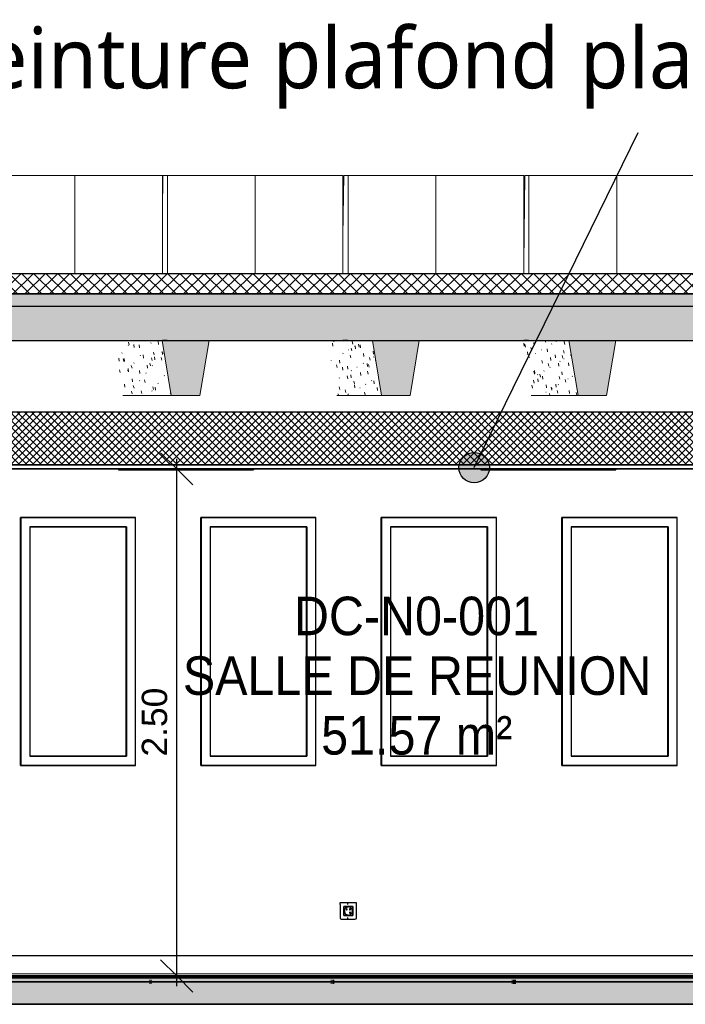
# Model space of a CAD drawing. Header units: centimetres. Extents: x -2631 to 8345, y -3715 to 485.
# Tile 69 of 82: x 4446 to 4775, y -13 to 472. Entities that reach past the tile are written whole.
import ezdxf

# ---------------------------------------------------------------- set-up
doc = ezdxf.new("R2010")
doc.units = ezdxf.units.CM
doc.linetypes.add('Tiret_2_', pattern=[0.25, 0.125, -0.125])
for name, color, linetype, lineweight in [('0-1', 7, 'Continuous', 5), ('ANNOTATIONS-1', 7, 'Continuous', 25), ('COTGEN-50', 7, 'Continuous', 30), ('MUR', 7, 'Continuous', 25), ('OSSATURE', 7, 'Continuous', 18), ('OSSATURE-5', 7, 'Continuous', 25), ('PLAF', 7, 'Continuous', 25), ('PLAF_C', 7, 'Continuous', 25), ('SERRU-traverse', 7, 'Continuous', 18), ('SOL', 7, 'Continuous', 25), ('SOL_C', 7, 'Continuous', 25), ('TOIT_C', 7, 'Continuous', 25)]:
    doc.layers.add(name, color=color, linetype=linetype, lineweight=lineweight)
for name, color, linetype, lineweight, true_color in [('A-FLOR-PATT-1', 7, 'Continuous', 25, 0x616161), ('A-FLOR-PATT-2', 7, 'Continuous', 18, 0x787878), ('A-FLOR-PATT-3', 7, 'Continuous', 25, 0x787878), ('A-ROOF-PATT-1', 9, 'Continuous', 5, 0x808080), ('ANNOTATIONS-3', 4, 'Tiret_2_', 100, 0x00ffff), ('COTGEN-1', 9, 'Continuous', 30, 0x808080), ('ETIQUETTE-1', 9, 'Continuous', 30, 0x808080), ('ING_ELE', 7, 'Continuous', 25, 0x7f7f7f), ('MENUISERIES-2', 7, 'Continuous', 25, 0x5c63b1), ('MENUISERIES-3', 9, 'Continuous', 18, 0x808080), ('MENUISERIES-4', 9, 'Continuous', 25, 0x808080), ('MOBILIER-2', 7, 'Continuous', 25, 0x7f7f7f), ('OSSATURE-3', 9, 'Continuous', 5, 0x808080), ('OSSATURE-4', 9, 'Continuous', 18, 0x808080), ('OSSATURE_C-1', 9, 'Continuous', 18, 0x808080), ('PLAF-1', 7, 'Continuous', 18, 0x787878), ('SERRU-1', 9, 'Continuous', 18, 0x808080), ('TITRARCHI-1', 1, 'Continuous', 30, 0xff0000), ('TOIT-1', 9, 'Continuous', 25, 0x808080), ('TOIT_C-1', 9, 'Continuous', 25, 0x808080), ('Z-1', 9, 'Continuous', 18, 0x808080)]:
    doc.layers.add(name, color=color, linetype=linetype, lineweight=lineweight, true_color=true_color)
doc.styles.add('Arial', font='arial.ttf', dxfattribs={"width": 0.9, "height": 19})
doc.styles.add('Arial_1', font='arial.ttf', dxfattribs={"height": 12.5})
doc.styles.add('Trebuchet MS', font='trebuc.ttf', dxfattribs={"height": 30})
doc.dimstyles.new('DRMN_COTE', dxfattribs={"dimscale": 30.48, "dimtxt": 12.753242, "dimasz": 0.520833, "dimexe": 0.164042, "dimexo": 0.0625, "dimgap": 0.032808, "dimtad": 1, "dimlfac": 0.01, "dimrnd": 0.01, "dimzin": 0, "dimdsep": 46, "dimtxsty": 'Arial_1', "dimblk1": 'OBLIQUE', "dimblk2": 'OBLIQUE', "dimsah": 1, "dimcen": 0.09, "dimdle": 0.164042, "dimazin": 0, "dimtfac": 1, "dimtdec": 4, "dimtix": 1, "dimtmove": 0, "dimatfit": 3, "dimfxl": 0.164042, "dimfxlon": 1, "dimtvp": 1, "dimtolj": 1, "dimtzin": 0, "dimarcsym": 2})

# ---------------------------------------------------------------- blocks, each defined once
blk = doc.blocks.new('XXX_VIDE FENETRE - 550-377501-Coupe AA_Lot 04')
at = {"layer": 'MENUISERIES-2'}
for p, q in [((-1536.21, 222.48), (-1583.53, 222.48)), ((-1583.53, 222.48), (-1536.06, 222.48)), ((-1536.06, 222.48), (-1536.21, 222.48)), ((-1536.06, 222.48), (-1536.06, 109.31)), ((-1536.06, 109.31), (-1583.53, 109.31)), ((-1583.53, 109.31), (-1536.21, 109.31)), ((-1536.21, 109.31), (-1536.06, 109.31))]:
    blk.add_line(p, q, dxfattribs=at)
at = {"layer": 'MENUISERIES-4'}
for p, q in [((-1588.09, 226.98), (-1531.92, 226.98)), ((-1588.09, 226.98), (-1531.92, 226.98)), ((-1588.01, 226.98), (-1588.09, 226.98)), ((-1531.27, 226.98), (-1588.01, 226.98)), ((-1588.01, 226.98), (-1588.01, 104.81)), ((-1532.77, 226.98), (-1531.92, 226.98)), ((-1531.92, 226.98), (-1531.27, 226.98)), ((-1531.27, 104.81), (-1531.27, 226.98)), ((-1583.53, 222.48), (-1583.53, 109.31)), ((-1536.4, 222.48), (-1583.53, 222.48)), ((-1583.53, 222.48), (-1535.75, 222.48)), ((-1535.75, 222.48), (-1536.4, 222.48)), ((-1535.75, 222.48), (-1535.75, 109.31)), ((-1583.53, 109.31), (-1535.75, 109.31)), ((-1536.4, 109.31), (-1583.53, 109.31)), ((-1535.75, 109.31), (-1536.4, 109.31)), ((-1588.09, 104.81), (-1532.87, 104.81)), ((-1531.92, 104.81), (-1588.09, 104.81)), ((-1588.09, 104.81), (-1588.01, 104.81)), ((-1531.92, 104.81), (-1588.09, 104.81)), ((-1588.01, 104.81), (-1531.27, 104.81)), ((-1532.87, 104.81), (-1531.92, 104.81)), ((-1531.92, 104.81), (-1531.27, 104.81))]:
    blk.add_line(p, q, dxfattribs=at)
blk = doc.blocks.new('XXX_VIDE FENETRE - 550-V45-Coupe AA_Lot 04')
at = {"layer": 'MENUISERIES-2'}
for p, q in [((-1625.3, 222.48), (-1672.56, 222.48)), ((-1672.56, 222.48), (-1625.14, 222.48)), ((-1625.14, 222.48), (-1625.3, 222.48)), ((-1625.14, 222.48), (-1625.14, 109.31)), ((-1625.14, 109.31), (-1672.56, 109.31)), ((-1672.56, 109.31), (-1625.3, 109.31)), ((-1625.3, 109.31), (-1625.14, 109.31))]:
    blk.add_line(p, q, dxfattribs=at)
at = {"layer": 'MENUISERIES-4'}
for p, q in [((-1677.11, 226.98), (-1621.02, 226.98)), ((-1677.11, 226.98), (-1621.02, 226.98)), ((-1677.04, 226.98), (-1677.11, 226.98)), ((-1620.33, 226.98), (-1677.04, 226.98)), ((-1677.04, 226.98), (-1677.04, 104.81)), ((-1621.92, 226.98), (-1621.02, 226.98)), ((-1621.02, 226.98), (-1620.33, 226.98)), ((-1620.33, 104.81), (-1620.33, 226.98)), ((-1672.56, 222.48), (-1672.56, 109.31)), ((-1625.5, 222.48), (-1672.56, 222.48)), ((-1672.56, 222.48), (-1624.81, 222.48)), ((-1624.81, 222.48), (-1625.5, 222.48)), ((-1624.81, 222.48), (-1624.81, 109.31)), ((-1672.56, 109.31), (-1624.81, 109.31)), ((-1625.5, 109.31), (-1672.56, 109.31)), ((-1624.81, 109.31), (-1625.5, 109.31)), ((-1677.11, 104.81), (-1623.03, 104.81)), ((-1621.02, 104.81), (-1677.11, 104.81)), ((-1677.11, 104.81), (-1677.04, 104.81)), ((-1621.02, 104.81), (-1677.11, 104.81)), ((-1677.04, 104.81), (-1620.33, 104.81)), ((-1622.04, 104.81), (-1621.02, 104.81)), ((-1621.02, 104.81), (-1620.33, 104.81))]:
    blk.add_line(p, q, dxfattribs=at)
blk = doc.blocks.new('XXX_VIDE FENETRE - 550-V46-Coupe AA_Lot 04')
at = {"layer": 'MENUISERIES-2'}
for p, q in [((-1714.32, 222.48), (-1761.52, 222.48)), ((-1761.52, 222.48), (-1714.16, 222.48)), ((-1714.16, 222.48), (-1714.32, 222.48)), ((-1714.16, 222.48), (-1714.16, 109.31)), ((-1714.16, 109.31), (-1761.52, 109.31)), ((-1761.52, 109.31), (-1714.32, 109.31)), ((-1714.32, 109.31), (-1714.16, 109.31))]:
    blk.add_line(p, q, dxfattribs=at)
at = {"layer": 'MENUISERIES-4'}
for p, q in [((-1766.07, 226.98), (-1710.06, 226.98)), ((-1766.07, 226.98), (-1710.06, 226.98)), ((-1765.99, 226.98), (-1766.07, 226.98)), ((-1709.33, 226.98), (-1765.99, 226.98)), ((-1765.99, 226.98), (-1765.99, 104.81)), ((-1711.02, 226.98), (-1710.06, 226.98)), ((-1710.06, 226.98), (-1709.33, 226.98)), ((-1709.33, 104.81), (-1709.33, 226.98)), ((-1761.52, 222.48), (-1761.52, 109.31)), ((-1714.54, 222.48), (-1761.52, 222.48)), ((-1761.52, 222.48), (-1713.8, 222.48)), ((-1713.8, 222.48), (-1714.54, 222.48)), ((-1713.8, 222.48), (-1713.8, 109.31)), ((-1761.52, 109.31), (-1713.8, 109.31)), ((-1714.54, 109.31), (-1761.52, 109.31)), ((-1713.8, 109.31), (-1714.54, 109.31)), ((-1766.07, 104.81), (-1712.14, 104.81)), ((-1710.06, 104.81), (-1766.07, 104.81)), ((-1766.07, 104.81), (-1765.99, 104.81)), ((-1710.06, 104.81), (-1766.07, 104.81)), ((-1765.99, 104.81), (-1709.33, 104.81)), ((-1711.15, 104.81), (-1710.06, 104.81)), ((-1710.06, 104.81), (-1709.33, 104.81))]:
    blk.add_line(p, q, dxfattribs=at)
blk = doc.blocks.new('XXX_VIDE FENETRE - 550-V47-Coupe AA_Lot 04')
at = {"layer": 'MENUISERIES-2'}
for p, q in [((-1803.28, 222.48), (-1850.42, 222.48)), ((-1850.42, 222.48), (-1803.11, 222.48)), ((-1803.11, 222.48), (-1803.28, 222.48)), ((-1803.11, 222.48), (-1803.11, 109.31)), ((-1803.11, 109.31), (-1850.42, 109.31)), ((-1850.42, 109.31), (-1803.28, 109.31)), ((-1803.28, 109.31), (-1803.11, 109.31))]:
    blk.add_line(p, q, dxfattribs=at)
at = {"layer": 'MENUISERIES-4'}
for p, q in [((-1854.97, 226.98), (-1799.04, 226.98)), ((-1854.97, 226.98), (-1799.04, 226.98)), ((-1854.89, 226.98), (-1854.97, 226.98)), ((-1798.27, 226.98), (-1854.89, 226.98)), ((-1854.89, 226.98), (-1854.89, 104.81)), ((-1800.06, 226.98), (-1799.04, 226.98)), ((-1799.04, 226.98), (-1798.27, 226.98)), ((-1798.27, 104.81), (-1798.27, 226.98)), ((-1850.42, 222.48), (-1850.42, 109.31)), ((-1803.51, 222.48), (-1850.42, 222.48)), ((-1850.42, 222.48), (-1802.74, 222.48)), ((-1802.74, 222.48), (-1803.51, 222.48)), ((-1802.74, 222.48), (-1802.74, 109.31)), ((-1850.42, 109.31), (-1802.74, 109.31)), ((-1803.51, 109.31), (-1850.42, 109.31)), ((-1802.74, 109.31), (-1803.51, 109.31)), ((-1854.97, 104.81), (-1801.18, 104.81)), ((-1799.04, 104.81), (-1854.97, 104.81)), ((-1854.97, 104.81), (-1854.89, 104.81)), ((-1799.04, 104.81), (-1854.97, 104.81)), ((-1854.89, 104.81), (-1798.27, 104.81)), ((-1800.19, 104.81), (-1799.04, 104.81)), ((-1799.04, 104.81), (-1798.27, 104.81))]:
    blk.add_line(p, q, dxfattribs=at)
blk = doc.blocks.new('Garde-corps - Garde-corps-505471-Coupe AA_Lot 04')
at = {"layer": 'SERRU-traverse'}
for p, q in [((-1780.79, 11), (-1745.32, 11)), ((-1635.39, 11), (-1601.29, 11)), ((-2106.11, 1), (-1254.27, 1)), ((-2106.11, 1), (-1253.65, 1)), ((-2105.8, 2.04), (-1253.27, 2.04)), ((-1681.01, 1.08), (-1679.59, 1.08))]:
    blk.add_line(p, q, dxfattribs=at)
at = {"layer": 'SERRU-traverse', "flags": 128}
blk.add_lwpolyline([(-2104.84, 1.11), (-1580.26, 1.11), (-1254.18, 1.11)], dxfattribs=at)
blk = doc.blocks.new('B02_ARC_rvt-2-Coupe AA_Lot 04')
at = {"layer": 'A-FLOR-PATT-1'}
blk.add_hatch(color=256, dxfattribs=at).paths.add_polyline_path([(-1250.53, 0), (-1243.42, 0), (-1243.42, 0.8), (-2106.1, 0.8), (-2106.1, 0), (-1258.5, 0)])
at = {"layer": 'A-FLOR-PATT-2'}
h = blk.add_hatch(dxfattribs=at)
h.set_pattern_fill('FP_7', color=256, style=0, pattern_type=2)
h.set_pattern_definition([(45, (-3.562, -172.5), (-3.005204, 3.005204), []), (135, (-3.562, -172.5), (-3.005204, -3.005204), [])])
h.paths.add_polyline_path([(-541.11, 337.21), (-541.11, 347.21), (-2122.25, 347.21), (-2122.25, 337.21), (-550.52, 337.21)])
h = blk.add_hatch(dxfattribs=at)
h.set_pattern_fill('FP_6', color=256, style=0, pattern_type=2)
h.set_pattern_definition([(45, (-0.387, -172.5), (-4.490128, 4.490128), [3.175, -3.175])])
h.paths.add_polyline_path([(-644.68, -2), (1594.47, -2), (1594.47, 0), (-2122.25, 0), (-2122.25, -2), (-676.57, -2)])
at = {"layer": 'PLAF-1'}
h = blk.add_hatch(dxfattribs=at)
h.set_pattern_fill('FP_5', color=256, style=0, pattern_type=2)
h.set_pattern_definition([(45, (-3.562, -172.5), (-1.767767, 1.767767), []), (135, (-3.562, -172.5), (-1.767767, -1.767767), [])])
h.paths.add_polyline_path([(-1973.27, 253), (-1368.76, 253), (-1368.76, 279), (-1973.27, 279), (-1973.27, 267.67)])
at = {"layer": 'MUR'}
for p, q in [((-1782.72, 314.21), (-1785.06, 314.21)), ((-1693.66, 314.21), (-1696.02, 314.21)), ((-1604.55, 314.21), (-1606.92, 314.21)), ((-1854.97, 226.98), (-1798.34, 226.98)), ((-1854.97, 104.81), (-1854.97, 226.98)), ((-1800.06, 226.98), (-1798.34, 226.98)), ((-1766.07, 226.98), (-1709.4, 226.98)), ((-1766.07, 104.81), (-1766.07, 226.98)), ((-1711.02, 226.98), (-1709.4, 226.98)), ((-1677.11, 226.98), (-1620.4, 226.98)), ((-1677.11, 104.81), (-1677.11, 226.98)), ((-1621.92, 226.98), (-1620.4, 226.98)), ((-1588.09, 226.98), (-1531.34, 226.98)), ((-1588.09, 104.81), (-1588.09, 226.98)), ((-1532.77, 226.98), (-1531.34, 226.98)), ((-1798.34, 104.81), (-1854.97, 104.81)), ((-1854.97, 104.81), (-1800.18, 104.81)), ((-1798.34, 104.81), (-1800.18, 104.81)), ((-1709.4, 104.81), (-1766.07, 104.81)), ((-1766.07, 104.81), (-1711.14, 104.81)), ((-1709.4, 104.81), (-1711.14, 104.81)), ((-1620.4, 104.81), (-1677.11, 104.81)), ((-1677.11, 104.81), (-1622.03, 104.81)), ((-1620.4, 104.81), (-1622.03, 104.81)), ((-1531.34, 104.81), (-1588.09, 104.81)), ((-1588.09, 104.81), (-1532.87, 104.81)), ((-1531.34, 104.81), (-1532.87, 104.81))]:
    blk.add_line(p, q, dxfattribs=at)
at = {"layer": 'MUR', "flags": 128}
for points in [[(-2122.15, 314.21), (-2002.58, 314.21), (-1877.94, 314.21), (-1753.18, 314.21), (-1628.29, 314.21), (-1503.29, 314.21), (-1378.18, 314.21), (-1252.98, 314.21)], [(-2129.58, 0), (-2020.74, 0), (-1896.22, 0), (-1778.63, 0)], [(-1252.98, 0), (-1378.18, 0), (-1503.29, 0), (-1628.29, 0), (-1753.18, 0), (-1877.94, 0), (-2002.58, 0), (-2127.06, 0)], [(-1766.81, 0), (-1646.79, 0), (-1521.9, 0), (-1516.87, 0)]]:
    blk.add_lwpolyline(points, dxfattribs=at)
at = {"layer": 'PLAF'}
for p, q in [((-1252.98, 279), (-2106.11, 279)), ((-1382.51, 251), (-1978.04, 251)), ((-1876.55, 251), (-1805.43, 251)), ((-1741.45, 251), (-1626.75, 251)), ((-1562.8, 251), (-1448.11, 251))]:
    blk.add_line(p, q, dxfattribs=at)
at = {"layer": 'PLAF_C'}
for p, q in [((-1368.76, 279), (-1973.27, 279)), ((-1368.76, 253), (-1973.27, 253)), ((-1973.27, 253), (-1368.76, 253)), ((-1973.27, 251), (-1368.76, 251))]:
    blk.add_line(p, q, dxfattribs=at)
at = {"layer": 'SOL'}
for p, q in [((-1782.51, 347.21), (-1785.07, 347.21)), ((-1693.47, 347.21), (-1696.02, 347.21)), ((-1604.36, 347.21), (-1607.57, 347.21)), ((-1488.5, 347.21), (-1572.52, 347.21)), ((-1785.07, 337.21), (-1782.51, 337.21)), ((-1696.02, 337.21), (-1693.47, 337.21)), ((-1607.57, 337.21), (-1604.36, 337.21)), ((-1572.52, 337.21), (-1488.5, 337.21)), ((-1509.4, 0), (-2129.58, 0)), ((-2127.06, 0), (-1252.98, 0)), ((-1440.76, 0.8), (-1940.09, 0.8)), ((-1940.09, 0.8), (-1440.76, 0.8)), ((-1440.76, 1), (-1940.04, 1)), ((-2137.99, -2), (-69.28, -2))]:
    blk.add_line(p, q, dxfattribs=at)
at = {"layer": 'SOL_C'}
for p, q in [((-550.52, 347.21), (-2122.25, 347.21)), ((-2122.25, 337.21), (-541.11, 337.21)), ((1594.47, 0), (-2122.25, 0)), ((-1243.42, 1), (-2106.1, 1)), ((-1243.42, 0.8), (-2106.1, 0.8)), ((-2106.1, 0.8), (-1243.42, 0.8)), ((-2106.1, 0), (-1243.42, 0)), ((-2122.25, -2), (1594.47, -2))]:
    blk.add_line(p, q, dxfattribs=at)
at = {"layer": 'MENUISERIES-3'}
for name in ['XXX_VIDE FENETRE - 550-V47-Coupe AA_Lot 04', 'XXX_VIDE FENETRE - 550-V46-Coupe AA_Lot 04', 'XXX_VIDE FENETRE - 550-V45-Coupe AA_Lot 04', 'XXX_VIDE FENETRE - 550-377501-Coupe AA_Lot 04']:
    blk.add_blockref(name, (0, 0), dxfattribs=at)
at = {"layer": 'SERRU-1'}
blk.add_blockref('Garde-corps - Garde-corps-505471-Coupe AA_Lot 04', (0, 0), dxfattribs=at)
blk = doc.blocks.new('20_MUR PREFA_01 - Type 1-V77-Coupe AA_Lot 04')
at = {"layer": 'Z-1'}
for p, q in [((-1563.08, 395.59), (-1561.05, 395.59)), ((-1561.05, 395.59), (-1561.05, 347.21))]:
    blk.add_line(p, q, dxfattribs=at)
blk = doc.blocks.new('20_MUR PREFA_01 - Type 1-V78-Coupe AA_Lot 04')
at = {"layer": 'Z-1'}
for p, q in [((-1652.35, 395.59), (-1650.18, 395.59)), ((-1650.18, 395.59), (-1650.18, 347.21))]:
    blk.add_line(p, q, dxfattribs=at)
blk = doc.blocks.new('20_MUR PREFA_01 - Type 1-V79-Coupe AA_Lot 04')
at = {"layer": 'Z-1'}
for p, q in [((-1741.56, 395.59), (-1739.25, 395.59)), ((-1739.25, 395.59), (-1739.25, 347.21))]:
    blk.add_line(p, q, dxfattribs=at)
blk = doc.blocks.new('20_MUR PREFA_01 - Type 1-V80-Coupe AA_Lot 04')
at = {"layer": 'Z-1'}
for p, q in [((-1830.7, 395.59), (-1828.26, 395.59)), ((-1828.26, 395.59), (-1828.26, 347.21))]:
    blk.add_line(p, q, dxfattribs=at)
blk = doc.blocks.new('B02_DC_STR_rvt-2-Coupe AA_Lot 04')
at = {"layer": 'A-FLOR-PATT-3'}
blk.add_hatch(color=256, dxfattribs=at).paths.add_polyline_path([(-2156.27, -13), (1660.55, -13), (1660.55, -8.88), (1647.97, -8.88), (1647.97, -2), (-2175.78, -2), (-2175.78, -8.88), (-2188.37, -8.88), (-2188.37, -13), (-2175.78, -13)])
at = {"layer": 'A-ROOF-PATT-1'}
blk.add_hatch(color=256, dxfattribs=at).paths.add_polyline_path([(-2120.16, 314.21), (-586.99, 314.21), (-587.16, 315.21), (-564.15, 315.21), (-564.32, 314.21), (-485.99, 314.21), (-486.32, 316.21), (-463.32, 316.21), (-463.65, 314.21), (-389.29, 314.21), (-389.63, 316.21), (-366.62, 316.21), (-366.95, 314.21), (-288.7, 314.21), (-289.03, 316.21), (-266.03, 316.21), (-266.36, 314.21), (-191.25, 314.21), (-191.58, 316.21), (-168.58, 316.21), (-168.91, 314.21), (-90.3, 314.21), (-90.8, 317.21), (-67.8, 317.21), (-68.3, 314.21), (6.12, 314.21), (5.79, 316.21), (28.79, 316.21), (28.46, 314.21), (107.97, 314.21), (107.63, 316.21), (130.64, 316.21), (130.31, 314.21), (204.42, 314.21), (204.09, 316.21), (227.1, 316.21), (226.76, 314.21), (307.78, 314.21), (307.44, 316.21), (330.47, 316.21), (330.13, 314.21), (405.56, 314.21), (405.22, 316.21), (428.25, 316.21), (427.91, 314.21), (507.27, 314.21), (506.93, 316.21), (529.97, 316.21), (529.64, 314.21), (604.57, 314.21), (604.24, 316.21), (627.28, 316.21), (626.95, 314.21), (706.47, 314.21), (706.13, 316.21), (729.2, 316.21), (728.87, 314.21), (803.39, 314.21), (803.06, 316.21), (826.13, 316.21), (825.79, 314.21), (906.9, 314.21), (906.57, 316.21), (929.67, 316.21), (929.33, 314.21), (1004, 314.21), (1003.67, 316.21), (1026.77, 316.21), (1026.43, 314.21), (1108.65, 314.21), (1108.32, 316.21), (1131.45, 316.21), (1131.12, 314.21), (1206.57, 314.21), (1206.23, 316.21), (1229.37, 316.21), (1229.03, 314.21), (1310.51, 314.21), (1310.17, 316.21), (1333.36, 316.21), (1333.02, 314.21), (1408.63, 314.21), (1408.29, 316.21), (1431.48, 316.21), (1431.14, 314.21), (1506.06, 314.21), (1505.73, 316.21), (1528.91, 316.21), (1528.58, 314.21), (1591.63, 314.21), (1591.63, 331.21), (-2120.16, 331.21), (-2120.16, 318.28)])
at = {"layer": 'OSSATURE'}
h = blk.add_hatch(dxfattribs=at)
h.set_pattern_fill('FP_8', color=256, style=0, pattern_type=2)
h.set_pattern_definition([(284.577, (-1632.35, -446.056), (11.2593664, -37.2492766), [1.363, -23.412, 1.363, -155.542]), (284.577, (-1632.35, -446.056), (11.2593664, -37.2492766), [-26.137, -23.412, 1.363, -48.186, -82.581]), (284.577, (-1632.35, -446.056), (11.2593664, -37.2492766), [-99.098, 1.363, -23.412, 1.363, -56.444]), (284.577, (-1632.35, -446.056), (11.2593664, -37.2492766), [-125.235, -15.154, 1.363, -39.928]), (96.422, (-1629.233, -455.021), (-5.0454194, 32.7290406), [1.533, -26.339, 1.533, -174.992]), (96.422, (-1629.233, -455.021), (-5.0454194, 32.7290406), [-29.405, -26.339, 1.533, -54.212, -92.908]), (96.422, (-1629.233, -455.021), (-5.0454194, 32.7290406), [-111.489, 1.533, -26.339, 1.533, -63.502]), (96.422, (-1629.233, -455.021), (-5.0454194, 32.7290406), [-140.895, -17.049, 1.533, -44.921]), (230.039, (-1628.193, -446.925), (5.94959, -4.992865), [0.26697, -4.587, 0.26697, -30.475]), (230.039, (-1628.193, -446.925), (5.94959, -4.992865), [-5.121, -4.587, 0.26697, -9.441, -16.18]), (230.039, (-1628.193, -446.925), (5.94959, -4.992865), [-19.416, 0.26697, -4.587, 0.26697, -11.059]), (230.039, (-1628.193, -446.925), (5.94959, -4.992865), [-24.537, -2.969, 0.26697, -7.823])])
h.paths.add_polyline_path([(-1798.34, 287.21), (-1780.7, 287.21), (-1785.23, 314.21), (-1808.99, 314.21), (-1804.52, 287.21)])
h = blk.add_hatch(dxfattribs=at)
h.set_pattern_fill('FP_12', color=256, style=0, pattern_type=2)
h.set_pattern_definition([(283.398, (-1538.615, -429.851), (10.4563022, -38.3693916), [1.418, -24.359, 1.418, -161.833]), (283.398, (-1538.615, -429.851), (10.4563022, -38.3693916), [-27.194, -24.359, 1.418, -50.135, -85.921]), (283.398, (-1538.615, -429.851), (10.4563022, -38.3693916), [-103.106, 1.418, -24.359, 1.418, -58.727]), (283.398, (-1538.615, -429.851), (10.4563022, -38.3693916), [-130.3, -15.767, 1.418, -41.543]), (96.334, (-1535.629, -439.624), (-4.682798, 31.1283926), [1.489, -25.58, 1.489, -25.58, -144.366]), (96.334, (-1535.629, -439.624), (-4.682798, 31.1283926), [-54.137, 1.489, -52.648, 1.489, -25.58, -63.16]), (96.334, (-1535.629, -439.624), (-4.682798, 31.1283926), [-135.343, 1.489, -16.557, 1.489, -43.626]), (211.478, (-1534.633, -432.744), (4.14326, -8.52153), [0.1926, -3.309, 0.1926, -3.309, -18.676]), (211.478, (-1534.633, -432.744), (4.14326, -8.52153), [-7.004, 0.1926, -6.811, 0.1926, -3.309, -8.171]), (211.478, (-1534.633, -432.744), (4.14326, -8.52153), [-17.509, 0.1926, -2.142, 0.1926, -5.644])])
h.paths.add_polyline_path([(-1699.07, 287.21), (-1676.99, 287.21), (-1681.51, 314.21), (-1703.54, 314.21), (-1701.42, 301.41)])
h = blk.add_hatch(dxfattribs=at)
h.set_pattern_fill('FP_13', color=256, style=0, pattern_type=2)
h.set_pattern_definition([(283.38, (-1445.533, -414.239), (10.4433645, -38.3862474), [1.419, -24.375, 1.419, -161.939]), (283.38, (-1445.533, -414.239), (10.4433645, -38.3862474), [-27.212, -24.375, 1.419, -50.168, -85.978]), (283.38, (-1445.533, -414.239), (10.4433645, -38.3862474), [-103.173, 1.419, -24.375, 1.419, -58.766]), (283.38, (-1445.533, -414.239), (10.4433645, -38.3862474), [-130.385, -15.777, 1.419, -41.57]), (96.333, (-1442.549, -424.025), (-4.6769576, 31.098878), [1.488, -25.566, 1.488, -169.852]), (96.333, (-1442.549, -424.025), (-4.6769576, 31.098878), [-28.542, -25.566, 1.488, -52.619, -90.179]), (96.333, (-1442.549, -424.025), (-4.6769576, 31.098878), [-108.214, 1.488, -25.566, 1.488, -61.637]), (96.333, (-1442.549, -424.025), (-4.6769576, 31.098878), [-136.756, -16.548, 1.488, -43.601]), (211.03, (-1441.554, -417.167), (4.05158, -8.60367), [0.19155, -3.291, 0.19155, -21.866]), (211.03, (-1441.554, -417.167), (4.05158, -8.60367), [-3.674, -3.291, 0.19155, -6.774, -11.609]), (211.03, (-1441.554, -417.167), (4.05158, -8.60367), [-13.931, 0.19155, -3.291, 0.19155, -7.935]), (211.03, (-1441.554, -417.167), (4.05158, -8.60367), [-17.605, -2.13, 0.19155, -5.613])])
h.paths.add_polyline_path([(-1603.18, 287.21), (-1580.1, 287.21), (-1584.63, 314.21), (-1607.66, 314.21), (-1605.54, 301.41)])
at = {"layer": 'OSSATURE-3'}
for points in [[(-1766.59, 287.21), (-1762.05, 314.21), (-1785.23, 314.21), (-1780.7, 287.21)], [(-1676.99, 287.21), (-1662.9, 287.21), (-1658.38, 314.21), (-1681.51, 314.21), (-1679.37, 301.41)], [(-1569.4, 287.21), (-1566.02, 287.21), (-1561.49, 314.21), (-1584.63, 314.21), (-1580.1, 287.21)]]:
    blk.add_hatch(color=256, dxfattribs=at).paths.add_polyline_path(points)
at = {"layer": 'TOIT-1'}
blk.add_hatch(color=256, dxfattribs=at).paths.add_polyline_path([(-102.6, 331.21), (1591.63, 331.21), (1591.63, 337.21), (-2120.16, 337.21), (-2120.16, 331.21), (-166.38, 331.21)])
at = {"layer": 'ANNOTATIONS-3'}
for p, q in [((-1791.63, -2), (-1789.88, -2)), ((-1702.23, -2), (-1700.4, -2)), ((-1612.74, -2), (-1610.85, -2))]:
    blk.add_line(p, q, dxfattribs=at)
at = {"layer": 'MUR'}
for p, q in [((-2150.81, -13), (1649.68, -13)), ((1645.3, -13), (-2146.43, -13))]:
    blk.add_line(p, q, dxfattribs=at)
at = {"layer": 'OSSATURE-4'}
for p, q in [((-1787.49, 395.59), (-1873.91, 395.59)), ((-1785.05, 395.59), (-1871.47, 395.59)), ((-1787.49, 395.59), (-1785.05, 395.59)), ((-1784.8, 395.59), (-1785.05, 377.48)), ((-1785.05, 395.59), (-1785.05, 347.21)), ((-1782.5, 395.59), (-1784.8, 395.59)), ((-1698.31, 395.59), (-1784.8, 395.59)), ((-1782.5, 347.21), (-1782.5, 395.59)), ((-1696.01, 395.59), (-1782.5, 395.59)), ((-1698.31, 395.59), (-1696.01, 395.59)), ((-1695.62, 395.59), (-1696.01, 365.86)), ((-1696.01, 395.59), (-1696.01, 347.21)), ((-1693.45, 395.59), (-1695.62, 395.59)), ((-1609.07, 395.59), (-1695.62, 395.59)), ((-1693.45, 347.21), (-1693.45, 395.59)), ((-1606.91, 395.59), (-1693.45, 395.59)), ((-1609.07, 395.59), (-1606.91, 395.59)), ((-1606.38, 395.59), (-1606.91, 352.66)), ((-1606.91, 395.59), (-1606.91, 347.21)), ((-1604.35, 395.59), (-1606.38, 395.59)), ((-1519.78, 395.59), (-1606.38, 395.59)), ((-1604.35, 347.21), (-1604.35, 395.59)), ((-1517.75, 395.59), (-1604.35, 395.59)), ((-1785.23, 314.21), (-1810.73, 314.21)), ((-1762.05, 314.21), (-1785.23, 314.21)), ((-1681.51, 314.21), (-1705.07, 314.21)), ((-1658.38, 314.21), (-1681.51, 314.21)), ((-1584.63, 314.21), (-1609.19, 314.21)), ((-1561.49, 314.21), (-1584.63, 314.21)), ((-1804.52, 287.21), (-1780.7, 287.21)), ((-1699.07, 287.21), (-1676.99, 287.21)), ((-1603.18, 287.21), (-1580.1, 287.21)), ((-1801.18, -2), (-1783.8, -2)), ((-1801.18, -2), (-1799.84, -2)), ((-1791.42, -2), (-1791.62, -2)), ((-1783.8, -2), (-1791.42, -2)), ((-1791.41, -2), (-1784.21, -2)), ((-1789.92, -2), (-1791.41, -2)), ((-1784.21, -2), (-1766.81, -2)), ((-1780.46, -2), (-1766.81, -2)), ((-1712.14, -2), (-1694.74, -2)), ((-1712.14, -2), (-1710.44, -2)), ((-1701.94, -2), (-1702.21, -2)), ((-1694.74, -2), (-1701.94, -2)), ((-1701.92, -2), (-1695.15, -2)), ((-1700.43, -2), (-1701.92, -2)), ((-1695.15, -2), (-1677.75, -2)), ((-1691.04, -2), (-1677.75, -2)), ((-1623.03, -2), (-1605.62, -2)), ((-1623.03, -2), (-1620.97, -2)), ((-1612.39, -2), (-1612.73, -2)), ((-1605.62, -2), (-1612.39, -2)), ((-1612.38, -2), (-1606.04, -2)), ((-1610.89, -2), (-1612.38, -2)), ((-1606.04, -2), (-1588.62, -2)), ((-1601.56, -2), (-1588.62, -2)), ((-1533.87, -2), (-1516.45, -2)), ((-1533.87, -2), (-1531.45, -2))]:
    blk.add_line(p, q, dxfattribs=at)
at = {"layer": 'OSSATURE_C-1'}
for p, q in [((-1785.23, 314.21), (-1780.7, 287.21)), ((-1766.59, 287.21), (-1762.05, 314.21)), ((-1681.51, 314.21), (-1676.99, 287.21)), ((-1662.9, 287.21), (-1658.38, 314.21)), ((-1584.63, 314.21), (-1580.1, 287.21)), ((-1566.02, 287.21), (-1561.49, 314.21)), ((-1780.7, 287.21), (-1766.59, 287.21)), ((-1676.99, 287.21), (-1662.9, 287.21)), ((-1580.1, 287.21), (-1566.02, 287.21))]:
    blk.add_line(p, q, dxfattribs=at)
at = {"layer": 'SOL'}
for p, q in [((-1791.37, -2), (-1791.62, -2)), ((-1789.88, -2), (-1791.37, -2)), ((-1701.89, -2), (-1702.21, -2)), ((-1700.4, -2), (-1701.89, -2)), ((-1612.34, -2), (-1612.73, -2)), ((-1610.85, -2), (-1612.34, -2)), ((-2219.04, -13), (1690.2, -13))]:
    blk.add_line(p, q, dxfattribs=at)
at = {"layer": 'SOL_C'}
for p, q in [((1647.97, -2), (-2175.78, -2)), ((-2123.96, -13), (1590.97, -13))]:
    blk.add_line(p, q, dxfattribs=at)
at = {"layer": 'TOIT-1'}
for p, q in [((-1782.83, 337.21), (-1785.06, 337.21)), ((-1693.77, 337.21), (-1696.03, 337.21)), ((-1604.64, 337.21), (-1606.92, 337.21)), ((-1785.23, 314.21), (-1762.05, 314.21)), ((-1785.06, 314.21), (-1782.83, 314.21)), ((-1696.03, 314.21), (-1693.77, 314.21)), ((-1681.51, 314.21), (-1658.38, 314.21)), ((-1606.92, 314.21), (-1604.64, 314.21)), ((-1584.63, 314.21), (-1561.49, 314.21))]:
    blk.add_line(p, q, dxfattribs=at)
at = {"layer": 'TOIT_C'}
blk.add_line((-2120.16, 331.21), (1591.63, 331.21), dxfattribs=at)
at = {"layer": 'TOIT_C-1'}
for p, q in [((1591.63, 337.21), (-2120.16, 337.21)), ((-1859.89, 314.21), (-1785.23, 314.21)), ((-1762.05, 314.21), (-1681.51, 314.21)), ((-1658.38, 314.21), (-1584.63, 314.21)), ((-1561.49, 314.21), (-1481.25, 314.21))]:
    blk.add_line(p, q, dxfattribs=at)
at = {"layer": 'OSSATURE-5'}
for name in ['20_MUR PREFA_01 - Type 1-V80-Coupe AA_Lot 04', '20_MUR PREFA_01 - Type 1-V79-Coupe AA_Lot 04', '20_MUR PREFA_01 - Type 1-V78-Coupe AA_Lot 04', '20_MUR PREFA_01 - Type 1-V77-Coupe AA_Lot 04']:
    blk.add_blockref(name, (0, 0), dxfattribs=at)
blk = doc.blocks.new('604_DALLE LED 600x600MM - 26W 4000K 3600lm-V86-Coupe AA_Lot 04')
at = {"layer": 'MOBILIER-2'}
for p, q in [((-1805.41, 251), (-1806.69, 251)), ((-1806.69, 251), (-1799.42, 251)), ((-1806.69, 251), (-1806.69, 250.5)), ((-1799.42, 250.5), (-1806.69, 250.5)), ((-1806.69, 250.5), (-1747.44, 250.5)), ((-1798.41, 251), (-1805.41, 251)), ((-1748.44, 250.5), (-1805.41, 250.5)), ((-1805.41, 250.5), (-1798.41, 250.5)), ((-1805.41, 250.5), (-1798.41, 250.5)), ((-1748.44, 250.5), (-1805.41, 250.5)), ((-1799.42, 251), (-1740.16, 251)), ((-1799.42, 250.5), (-1799.42, 251)), ((-1740.16, 250.5), (-1799.42, 250.5)), ((-1741.44, 251), (-1798.41, 251)), ((-1798.41, 250.5), (-1741.44, 250.5)), ((-1798.41, 250.5), (-1741.44, 250.5)), ((-1748.44, 250.5), (-1741.44, 250.5)), ((-1741.44, 250.5), (-1748.44, 250.5)), ((-1747.44, 250.5), (-1740.16, 250.5)), ((-1740.16, 251), (-1741.44, 251)), ((-1740.16, 251), (-1740.16, 250.5))]:
    blk.add_line(p, q, dxfattribs=at)
blk = doc.blocks.new('Legrand_Batibox_cloison_sèche_prof_40_1_poste_2_mod_080041 - Legrand_Batibox_cloison_sèche_prof_40_1_poste_2_mod_080041-V93-Coupe AA_Lot 04')
at = {"layer": 'ING_ELE'}
for p, q in [((-1693.46, 36.35), (-1693.88, 36.35)), ((-1693.88, 29.65), (-1693.46, 29.65))]:
    blk.add_line(p, q, dxfattribs=at)
blk = doc.blocks.new('Legrand_Mosaic_plaque_2_mod_blanc_antimicrobien_078722L - Legrand_Mosaic_plaque_2_mod_blanc_antimicrobien_078722L-V94-Coupe AA_Lot 04')
at = {"layer": 'ING_ELE'}
for p, q in [((-1689.38, 37.1), (-1697.54, 37.1)), ((-1697.45, 36.25), (-1697.45, 29.7)), ((-1695.63, 35.28), (-1691.1, 35.28)), ((-1695.63, 30.73), (-1695.63, 35.28)), ((-1691.19, 35.28), (-1691.1, 35.28)), ((-1691.1, 35.28), (-1691.1, 30.73)), ((-1689.29, 29.7), (-1689.29, 36.25)), ((-1691.1, 30.73), (-1695.63, 30.73)), ((-1691.1, 30.73), (-1691.19, 30.73)), ((-1696.74, 28.9), (-1696.65, 28.9)), ((-1696.65, 28.9), (-1690.09, 28.9))]:
    blk.add_line(p, q, dxfattribs=at)
for centre, major_axis, ratio, start_param, end_param in [((-1697.54, 36.25), (0, 0.85), 0.105454, 4.712389, 6.283185), ((-1689.38, 36.25), (0, 0.85), 0.105454, 4.712389, 6.283185), ((-1696.65, 29.7), (0, 0.8), 0.994424, 1.570796, 3.141593), ((-1690.09, 29.7), (0, 0.8), 0.994424, 3.141593, 4.712389)]:
    blk.add_ellipse(centre, major_axis=major_axis, ratio=ratio, start_param=start_param, end_param=end_param, dxfattribs=at)
blk = doc.blocks.new('Legrand_Mosaic_link_prise_2P_T_FB_surface_2_mod_blanc_077145L - Legrand_Mosaic_link_prise_2P_T_FB_surface_2_mod_blanc_077145L-V95-Coupe AA_Lot 04')
at = {"layer": 'ING_ELE'}
for p, q in [((-1691.13, 35.25), (-1695.6, 35.25)), ((-1695.6, 35.25), (-1695.6, 30.75)), ((-1693.36, 34.98), (-1693.38, 34.98)), ((-1692.58, 34.02), (-1692.65, 34.02)), ((-1691.13, 35.25), (-1691.21, 35.25)), ((-1691.13, 30.75), (-1691.13, 35.25)), ((-1695.6, 30.75), (-1691.13, 30.75)), ((-1693.38, 31.02), (-1693.36, 31.02)), ((-1692.65, 33.6), (-1692.58, 33.6)), ((-1691.21, 30.75), (-1691.13, 30.75))]:
    blk.add_line(p, q, dxfattribs=at)
at = {"layer": 'ING_ELE', "flags": 128}
for points in [[(-1692.37, 33.81), (-1692.37, 33.82), (-1692.37, 33.83), (-1692.37, 33.84), (-1692.37, 33.84), (-1692.38, 33.85), (-1692.38, 33.86), (-1692.38, 33.87), (-1692.38, 33.88), (-1692.39, 33.88), (-1692.39, 33.89), (-1692.39, 33.9), (-1692.4, 33.91), (-1692.4, 33.91), (-1692.4, 33.92), (-1692.41, 33.93), (-1692.41, 33.94), (-1692.42, 33.94), (-1692.42, 33.95), (-1692.43, 33.95), (-1692.44, 33.96), (-1692.44, 33.97), (-1692.45, 33.97), (-1692.45, 33.98), (-1692.46, 33.98), (-1692.47, 33.99), (-1692.48, 33.99), (-1692.48, 34), (-1692.49, 34), (-1692.5, 34), (-1692.51, 34.01), (-1692.51, 34.01), (-1692.52, 34.01), (-1692.53, 34.01), (-1692.54, 34.02), (-1692.55, 34.02), (-1692.55, 34.02), (-1692.56, 34.02), (-1692.57, 34.02), (-1692.58, 34.02), (-1692.58, 34.02)], [(-1692.58, 33.6), (-1692.57, 33.6), (-1692.57, 33.6), (-1692.56, 33.6), (-1692.55, 33.6), (-1692.54, 33.6), (-1692.53, 33.61), (-1692.52, 33.61), (-1692.52, 33.61), (-1692.51, 33.61), (-1692.5, 33.62), (-1692.49, 33.62), (-1692.48, 33.62), (-1692.48, 33.63), (-1692.47, 33.63), (-1692.46, 33.64), (-1692.46, 33.64), (-1692.45, 33.65), (-1692.44, 33.65), (-1692.44, 33.66), (-1692.43, 33.66), (-1692.43, 33.67), (-1692.42, 33.68), (-1692.41, 33.68), (-1692.41, 33.69), (-1692.41, 33.7), (-1692.4, 33.7), (-1692.4, 33.71), (-1692.39, 33.72), (-1692.39, 33.73), (-1692.39, 33.73), (-1692.38, 33.74), (-1692.38, 33.75), (-1692.38, 33.76), (-1692.38, 33.77), (-1692.38, 33.77), (-1692.37, 33.78), (-1692.37, 33.79), (-1692.37, 33.8), (-1692.37, 33.81), (-1692.37, 33.81)]]:
    blk.add_lwpolyline(points, dxfattribs=at)
at = {"layer": 'ING_ELE'}
for centre, major_axis, start_param, end_param in [((-1693.36, 33), (0, 2), 4.712389, 7.853982), ((-1693.38, 33), (0, 1.98), 6.021386, 7.853982), ((-1693.36, 33), (0, 1.98), 4.712389, 7.853982), ((-1694.17, 33.81), (0, 0.22), 4.712389, 7.853982), ((-1693.45, 33), (0, 2), 6.021386, 6.261732), ((-1692.65, 33.81), (0, 0.21), 0.13829, 0.74062), ((-1692.56, 33.81), (0, 0.22), 4.712389, 7.853982), ((-1692.65, 33.81), (0, 0.21), 5.175807, 6.240267), ((-1693.38, 33), (0, 1.98), 1.570796, 3.403392), ((-1693.36, 33), (0, 2), 1.570796, 4.712389), ((-1693.36, 33), (0, 1.98), 1.570796, 4.712389), ((-1694.17, 33.81), (0, 0.22), 1.570796, 4.712389), ((-1694.18, 33.81), (0, 0.22), 4.712389, 4.974188), ((-1694.18, 33.81), (0, 0.22), 4.45059, 4.712389), ((-1693.45, 33), (0, 2), 3.163046, 3.403392), ((-1692.65, 33.81), (0, 0.21), 2.386216, 2.988546), ((-1692.56, 33.81), (0, 0.22), 1.570796, 4.712389), ((-1692.56, 32.2), (0, 0.22), 4.712389, 7.853982), ((-1692.56, 32.2), (0, 0.22), 1.570796, 4.712389), ((-1692.65, 33.81), (0, 0.21), 3.194945, 4.357553), ((-1692.58, 33.81), (0, 0.22), 4.712389, 4.974188), ((-1692.58, 33.81), (0, 0.22), 4.45059, 4.712389), ((-1692.58, 32.2), (0, 0.22), 4.712389, 4.974188), ((-1692.58, 32.2), (0, 0.22), 4.45059, 4.712389)]:
    blk.add_ellipse(centre, major_axis=major_axis, ratio=0.994424, start_param=start_param, end_param=end_param, dxfattribs=at)
blk = doc.blocks.new('B02_ELE_rvt-1-Coupe AA_Lot 04')
at = {"layer": 'ING_ELE'}
for name in ['Legrand_Mosaic_plaque_2_mod_blanc_antimicrobien_078722L - Legrand_Mosaic_plaque_2_mod_blanc_antimicrobien_078722L-V94-Coupe AA_Lot 04', 'Legrand_Mosaic_link_prise_2P_T_FB_surface_2_mod_blanc_077145L - Legrand_Mosaic_link_prise_2P_T_FB_surface_2_mod_blanc_077145L-V95-Coupe AA_Lot 04', 'Legrand_Batibox_cloison_sèche_prof_40_1_poste_2_mod_080041 - Legrand_Batibox_cloison_sèche_prof_40_1_poste_2_mod_080041-V93-Coupe AA_Lot 04']:
    blk.add_blockref(name, (0, 0), dxfattribs=at)
at = {"layer": 'MOBILIER-2'}
for p in [(0, 0), (178.66, 0)]:
    blk.add_blockref('604_DALLE LED 600x600MM - 26W 4000K 3600lm-V86-Coupe AA_Lot 04', p, dxfattribs=at)
blk = doc.blocks.new('DIMBLOCK8-Coupe AA_Lot 04')
at = {"layer": 'COTGEN-50', "color": 8, "true_color": 0x808080}
for p, q in [((4523.78, 251), (4515.84, 258.94)), ((4523.78, -4), (4523.78, 256)), ((4523.78, 251), (4518.78, 251)), ((4523.78, 251), (4531.71, 243.06)), ((4523.78, 251), (4528.78, 251)), ((4523.78, 1), (4515.84, 8.94)), ((4523.78, 1), (4518.78, 1)), ((4523.78, 1), (4531.71, -6.94)), ((4523.78, 1), (4528.78, 1))]:
    blk.add_line(p, q, dxfattribs=at)
at = {"layer": 'COTGEN-50', "color": 0, "insert": (4506.55, 109.13), "char_height": 12.5, "width": 40.4965, "attachment_point": 1, "rotation": 90, "line_spacing_factor": 0.941778, "style": 'Arial_1'}
blk.add_mtext('2.50', dxfattribs=at)
blk = doc.blocks.new('_Oblique')
at = {"color": 0, "linetype": 'ByBlock', "lineweight": -2}
blk.add_line((-0.5, -0.5), (0.5, 0.5), dxfattribs=at)

msp = doc.modelspace()

# ---------------------------------------------------------------- hatches: boundary and pattern name
at = {"layer": 'TITRARCHI-1'}
h = msp.add_hatch(color=256, dxfattribs=at)
edge = h.paths.add_edge_path()
edge.add_arc((4670.417, 251.599), 7.5, 0, 360)

# ---------------------------------------------------------------- linework, layer by layer
at = {"layer": 'ANNOTATIONS-1'}
msp.add_line((4198.1, 11.001), (5050.1, 11.001), dxfattribs=at)
at = {"layer": 'TITRARCHI-1'}
msp.add_line((4670.417, 251.599), (4751.325, 416.879), dxfattribs=at)
msp.add_circle((4670.417, 251.599), 7.5, dxfattribs=at)

# ---------------------------------------------------------------- block references
at = {"layer": '0-1'}
for name in ['B02_DC_STR_rvt-2-Coupe AA_Lot 04', 'B02_ARC_rvt-2-Coupe AA_Lot 04', 'B02_ELE_rvt-1-Coupe AA_Lot 04']:
    msp.add_blockref(name, (6301.758, 0), dxfattribs=at)

# ---------------------------------------------------------------- texts
at = {"layer": 'ETIQUETTE-1', "char_height": 19, "attachment_point": 1, "style": 'Arial'}
for s, insert, width in [('DC-N0-001', (4581.573, 187.981), 145.74679), ('SALLE DE REUNION', (4526.804, 158.546), 278.14548), ('51.57 m²', (4594.968, 129.111), 113.27844)]:
    msp.add_mtext(s, dxfattribs=dict(at, insert=insert, width=width))
at = {"layer": 'TITRARCHI-1', "insert": (4404.55, 468.598), "char_height": 30, "width": 840.1685, "attachment_point": 1, "style": 'Trebuchet MS'}
msp.add_mtext('Peinture plafond plaques de plâtres ', dxfattribs=at)

# ---------------------------------------------------------------- dimensions: what is measured, and where the dimension line sits
at = {"layer": 'COTGEN-1'}
dim = msp.add_linear_dim(base=(4523.777, 251), p1=(4518.777, 1), p2=(4518.777, 251), angle=90, dimstyle='DRMN_COTE', override={"dimpost": '<>', "dimfxl": 250}, dxfattribs=at)
dim.commit()
dim.dimension.update_dxf_attribs({"geometry": 'DIMBLOCK8-Coupe AA_Lot 04', "text_midpoint": (4516.395, 126)})

doc.saveas('drawing.dxf')
